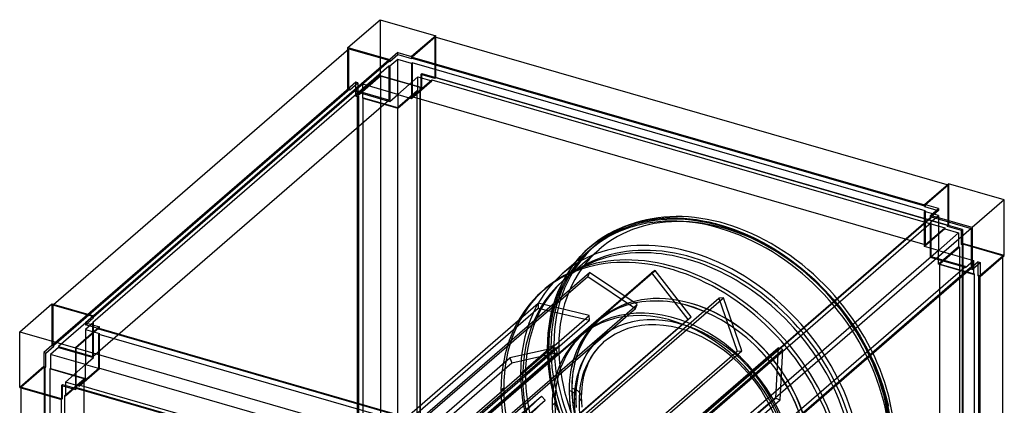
# Model space of a CAD drawing. Header units: millimetres. Extents: x -464 to 464, y -522 to 503.
# Tile 3 of 3: x -444 to 444, y 156 to 503. Entities that reach past the tile are written whole.
import ezdxf

# ---------------------------------------------------------------- set-up
doc = ezdxf.new("R2010")
doc.units = ezdxf.units.MM
doc.layers.add('MAIN-1', color=7, linetype='Continuous')
doc.layers.add('MAIN-2', color=7, linetype='Continuous')

msp = doc.modelspace()

# ---------------------------------------------------------------- linework, layer by layer
at = {"layer": 'MAIN-1'}
for p, q in [((-147.96, 478.32), (-118.96, 503.44)), ((-118.96, 503.44), (-68.73, 488.94)), ((-68.73, 488.94), (-90.48, 470.1)), ((-68.73, 487.49), (-68.73, 488.94)), ((-69.23, 487.64), (-89.98, 469.67)), ((392.48, 354.35), (-69.23, 487.64)), ((-413.34, 246.63), (-147.09, 477.21)), ((-147.96, 478.32), (-110.29, 467.45)), ((-147.96, 476.46), (-147.96, 478.32)), ((-147.09, 477.21), (-111.15, 466.83)), ((-103.04, 473.73), (-110.29, 467.45)), ((-110.29, 465.72), (-103.04, 471.99)), ((-103.04, 471.99), (-103.04, 473.73)), ((-103.04, 473.73), (-90.48, 470.1)), ((-103.04, 471.99), (-90.48, 468.37)), ((-111.15, 466.83), (-377.4, 236.25)), ((-377.29, 235.49), (-111.15, 465.97)), ((-111.15, 466.83), (-111.15, 465.97)), ((-111.15, 465.97), (-110.29, 465.72)), ((-110.29, 467.45), (-110.29, 465.72)), ((-90.48, 470.1), (-90.48, 468.37)), ((-90.48, 468.37), (-89.98, 468.8)), ((-89.98, 469.67), (-89.98, 468.8)), ((-89.98, 469.67), (371.98, 336.31)), ((-89.98, 468.8), (371.98, 335.45)), ((371.98, 336.6), (393.73, 355.44)), ((443.96, 340.94), (393.73, 355.44)), ((443.96, 340.94), (414.96, 315.82)), ((443.96, 290.71), (443.96, 340.94)), ((371.98, 334.87), (371.98, 336.6)), ((384.54, 332.98), (371.98, 336.6)), ((371.98, 334.87), (383.04, 331.68)), ((377.29, 326.7), (384.54, 332.98)), ((111.9, 95), (378.15, 325.58)), ((377.29, 324.97), (377.29, 326.7)), ((414.96, 315.82), (377.29, 326.7)), ((377.29, 324.97), (377.4, 324.93)), ((378.15, 325.58), (414.09, 315.21)), ((414.09, 315.21), (147.84, 84.63)), ((414.09, 315.21), (414.09, 279.27)), ((414.96, 315.82), (414.96, 278.15)), ((414.96, 278.15), (422.21, 284.43)), ((422.21, 271.87), (443.96, 290.71)), ((422.21, 284.43), (422.21, 271.87)), ((442.59, -160.37), (442.59, 289.52)), ((147.96, 48.79), (414.09, 279.27)), ((414.96, 278.15), (413.34, 278.62)), ((420.48, 272.37), (420.48, 282.93)), ((422.21, 271.87), (420.48, 272.37)), ((420.98, -189.65), (420.98, 272.23)), ((421.84, 271.98), (421.84, -189.9)), ((-443.96, 221.98), (-414.96, 247.09)), ((-414.96, 247.09), (-377.29, 236.22)), ((-377.29, 236.22), (-384.54, 229.94)), ((-383.04, 229.51), (-377.29, 234.49)), ((-377.29, 234.49), (-377.29, 236.22)), ((-371.98, 226.32), (-393.73, 207.48)), ((-372.48, 225.02), (-393.23, 207.05)), ((-384.54, 229.94), (-371.98, 226.32)), ((-372.48, 225.02), (89.23, 91.73)), ((-371.98, 224.87), (-371.98, 226.32)), ((-443.96, 171.75), (-443.96, 221.98)), ((-443.96, 221.98), (-393.73, 207.48)), ((-393.73, 207.48), (-393.73, 169.81)), ((-393.23, 207.05), (-393.23, 171.11)), ((68.73, 73.69), (-393.23, 207.05)), ((-443.96, 171.75), (-406.29, 160.87)), ((-442.59, -290.52), (-442.59, 171.36)), ((-406.29, 173.43), (-406.29, 160.87)), ((-406.29, 173.43), (-393.73, 169.81)), ((-405.29, 161.74), (-405.29, 173.14)), ((-393.73, 169.81), (-392.73, 170.67)), ((-393.23, 171.11), (68.73, 37.75)), ((-392.73, 170.67), (-392.73, 170.96)), ((-406.65, 160.98), (-406.65, -300.9)), ((-406.29, 160.87), (-405.29, 161.74)), ((-406.15, -300.47), (-406.15, 160.99))]:
    msp.add_line(p, q, dxfattribs=at)
at = {"layer": 'MAIN-2'}
for p, q in [((-118.96, 503.44), (-118.96, 453.21)), ((-69.23, 451.7), (-69.23, 487.64)), ((-68.73, 451.27), (-68.73, 487.49)), ((-147.96, 440.65), (-147.96, 476.46)), ((-147.09, 441.27), (-147.09, 477.21)), ((-103.04, 467.66), (-110.29, 461.39)), ((-90.48, 464.04), (-103.04, 467.66)), ((-103.04, 436.05), (-103.04, 467.66)), ((-89.98, 464.47), (-90.48, 464.04)), ((-90.48, 464.04), (-90.48, 432.43)), ((-89.98, 464.47), (-89.98, 433.73)), ((372.48, 330.97), (-89.98, 464.47)), ((-111.15, 461.64), (-378.15, 230.41)), ((-118.96, 453.21), (-140.71, 434.37)), ((-118.96, 453.21), (-81.29, 442.33)), ((-110.29, 461.39), (-111.15, 461.64)), ((-111.15, 461.64), (-111.15, 430.89)), ((-110.29, 461.39), (-110.29, 429.78)), ((-81.29, 454.89), (-82.29, 454.02)), ((-82.29, 454.02), (-82.29, 441.47)), ((-69.73, 450.4), (-82.29, 454.02)), ((-81.29, 454.89), (-68.73, 451.27)), ((-81.29, 442.33), (-81.29, 454.89)), ((-140.71, 446.93), (-147.96, 440.65)), ((-146.23, 440.15), (-138.98, 446.43)), ((-134.65, 445.18), (-141.9, 438.9)), ((-138.98, 446.43), (-140.71, 446.93)), ((-140.71, 434.37), (-140.71, 446.93)), ((-118.59, 452.52), (-139.34, 434.55)), ((-138.98, 446.43), (-138.98, 433.87)), ((-134.65, 432.62), (-134.65, 445.18)), ((-103.04, 436.05), (-134.65, 445.18)), ((-118.59, 452.52), (-118.59, -9.93)), ((-82.65, 442.15), (-118.59, 452.52)), ((-84.79, 451.86), (-103.04, 436.05)), ((-90.48, 432.43), (-72.23, 448.23)), ((-89.98, 433.73), (-72.23, 449.1)), ((-84.79, 451.86), (-72.23, 448.23)), ((-84.79, 439.3), (-84.79, 451.86)), ((-72.23, 449.1), (390.23, 315.6)), ((-72.23, 448.23), (-72.23, 449.1)), ((-69.73, 451.27), (-69.23, 451.7)), ((-69.73, 451.27), (-69.73, 450.4)), ((392.73, 317.77), (-69.73, 451.27)), ((-69.73, 450.4), (-68.73, 451.27)), ((-69.23, 451.7), (393.23, 318.2)), ((-147.09, 441.27), (-414.09, 210.04)), ((-413.23, 209.79), (-146.23, 441.02)), ((-141.9, 439.77), (-408.9, 208.54)), ((-147.96, 440.65), (-146.23, 440.15)), ((-146.23, 441.02), (-147.09, 441.27)), ((-146.23, 441.02), (-146.23, 440.15)), ((-111.15, 430.89), (-141.9, 439.77)), ((-141.9, 438.9), (-141.9, 439.77)), ((-141.9, 438.9), (-110.29, 429.78)), ((-110.29, 429.78), (-103.04, 436.05)), ((-103.4, 424.18), (-85.65, 439.55)), ((-103.04, 423.5), (-84.79, 439.3)), ((-103.04, 436.05), (-103.04, 423.5)), ((-103.04, 436.05), (-90.48, 432.43)), ((-85.65, 439.55), (-84.79, 439.3)), ((-85.65, -22.91), (-85.65, 439.55)), ((-83.15, 441.72), (-82.65, 442.15)), ((-83.15, 441.72), (-83.15, -20.74)), ((-82.29, 441.47), (-83.15, 441.72)), ((-82.65, -20.31), (-82.65, 442.15)), ((-82.29, 441.47), (-81.29, 442.33)), ((-378.15, 199.66), (-111.15, 430.89)), ((-140.71, 434.37), (-138.98, 433.87)), ((-139.34, -27.9), (-139.34, 434.55)), ((-139.34, 434.55), (-138.48, 434.3)), ((-138.98, 433.87), (-138.48, 434.3)), ((-138.48, 434.3), (-138.48, -28.15)), ((-134.15, 433.05), (-134.65, 432.62)), ((-134.65, 432.62), (-103.04, 423.5)), ((-134.15, 433.05), (-103.4, 424.18)), ((-134.15, -29.4), (-134.15, 433.05)), ((372.48, 300.23), (-89.98, 433.73)), ((-103.4, 424.18), (-103.4, -38.28)), ((393.73, 355.44), (393.73, 317.77)), ((393.23, 354.14), (372.48, 336.17)), ((393.23, 354.14), (392.48, 354.35)), ((393.23, 318.2), (393.23, 354.14)), ((371.98, 336.31), (372.48, 336.17)), ((371.98, 335.45), (372.48, 335.3)), ((372.48, 335.3), (371.98, 334.87)), ((371.98, 330.54), (372.48, 330.97)), ((371.98, 298.93), (371.98, 330.54)), ((384.54, 326.91), (371.98, 330.54)), ((372.48, 336.17), (372.48, 335.3)), ((372.48, 330.97), (372.48, 300.23)), ((384.54, 331.24), (377.29, 324.97)), ((383.04, 331.68), (384.54, 331.24)), ((384.54, 332.98), (384.54, 331.24)), ((106.77, 318.74), (112.53, 320.43)), ((378.15, 324.72), (111.15, 93.49)), ((111.15, 89.16), (378.15, 320.39)), ((112.53, 320.43), (122.8, 322.7)), ((122.8, 322.7), (132.89, 324.03)), ((132.89, 324.03), (142.15, 324.56)), ((142.15, 324.56), (148.87, 324.54)), ((148.87, 324.54), (155.79, 324.19)), ((155.79, 324.19), (162.87, 323.49)), ((162.87, 323.49), (170.1, 322.42)), ((170.1, 322.42), (177.54, 320.97)), ((177.54, 320.97), (184.52, 319.28)), ((377.29, 320.64), (384.54, 326.91)), ((378.15, 320.39), (377.29, 320.64)), ((377.29, 289.03), (377.29, 320.64)), ((377.4, 324.93), (378.15, 324.72)), ((378.15, 324.72), (378.15, 325.58)), ((378.15, 289.64), (378.15, 320.39)), ((384.54, 326.91), (384.54, 295.3)), ((84.01, 308.33), (88.78, 311.06)), ((88.78, 311.06), (91.33, 312.4)), ((91.33, 312.4), (96.42, 314.8)), ((96.42, 314.8), (101.5, 316.88)), ((101.5, 316.88), (106.77, 318.74)), ((184.52, 319.28), (191.62, 317.24)), ((191.62, 317.24), (200.72, 314.16)), ((200.72, 314.16), (209.58, 310.63)), ((390.23, 314.73), (371.98, 298.93)), ((372.48, 300.23), (390.23, 315.6)), ((384.54, 295.3), (402.79, 311.11)), ((390.23, 315.6), (390.23, 314.73)), ((390.23, 314.73), (402.79, 311.11)), ((392.73, 317.77), (393.23, 318.2)), ((392.73, 316.9), (392.73, 317.77)), ((393.73, 317.77), (392.73, 316.9)), ((405.29, 313.27), (392.73, 316.9)), ((406.29, 314.14), (393.73, 317.77)), ((402.79, 311.11), (402.79, 298.55)), ((405.29, 313.27), (406.29, 314.14)), ((405.29, 300.72), (405.29, 313.27)), ((406.29, 314.14), (406.29, 301.58)), ((74.63, 301.88), (79.21, 305.22)), ((79.21, 305.22), (84.01, 308.33)), ((209.58, 310.63), (218.48, 306.57)), ((218.48, 306.57), (227.16, 302.08)), ((227.16, 302.08), (235.66, 297.18)), ((70.55, 295.91), (45.3, 274.04)), ((48.57, 270.26), (78.57, 296.24)), ((61.55, 289.8), (68.65, 296.88)), ((68.65, 296.88), (70.25, 298.29)), ((70.25, 298.29), (74.63, 301.88)), ((75.3, 300.02), (72.55, 297.64)), ((235.66, 297.18), (244.05, 291.79)), ((384.54, 295.3), (371.98, 298.93)), ((384.54, 295.3), (377.29, 289.03)), ((402.79, 298.55), (384.54, 282.75)), ((384.54, 282.75), (384.54, 295.3)), ((384.54, 295.3), (416.15, 286.18)), ((403.65, 298.3), (385.9, 282.93)), ((402.79, 298.55), (403.65, 298.3)), ((403.65, 298.3), (403.65, -164.16)), ((406.29, 301.58), (405.29, 300.72)), ((406.15, 300.47), (405.29, 300.72)), ((406.65, 300.9), (406.15, 300.47)), ((406.15, -161.99), (406.15, 300.47)), ((443.96, 290.71), (406.29, 301.58)), ((406.65, 300.9), (406.65, -161.56)), ((442.59, 290.52), (406.65, 300.9)), ((55.09, 281.96), (61.55, 289.8)), ((378.15, 289.64), (111.15, 58.41)), ((244.05, 291.79), (252.31, 285.96)), ((252.31, 285.96), (261.93, 278.4)), ((408.9, 279.9), (377.29, 289.03)), ((408.9, 280.77), (378.15, 289.64)), ((408.9, 279.9), (416.15, 286.18)), ((420.48, 284.93), (413.23, 278.65)), ((416.15, 286.18), (416.15, 273.62)), ((420.48, 282.93), (420.48, 284.93)), ((420.48, 284.93), (422.21, 284.43)), ((421.84, 272.55), (442.59, 290.52)), ((442.59, 289.52), (442.59, 290.52)), ((-217.65, 26.49), (69.85, 275.47)), ((-158.52, 28.27), (128.98, 277.25)), ((47.57, 270.35), (52.98, 279.02)), ((52.98, 279.02), (55.09, 281.96)), ((69.85, 275.47), (68.3, 271.88)), ((112.91, 246.52), (69.85, 275.47)), ((128.98, 277.25), (125.91, 275.07)), ((161.59, 235.23), (128.98, 277.25)), ((141.9, 49.54), (408.9, 280.77)), ((413.23, 279.52), (146.23, 48.29)), ((261.93, 278.4), (272.36, 269.26)), ((416.15, 273.62), (384.54, 282.75)), ((385.9, 282.93), (416.65, 274.05)), ((385.9, -179.53), (385.9, 282.93)), ((408.9, 280.77), (408.9, 279.9)), ((414.09, 279.27), (413.23, 279.52)), ((413.23, 278.65), (413.23, 279.52)), ((413.34, 278.62), (413.23, 278.65)), ((-219.2, 22.9), (68.3, 271.88)), ((-161.59, 26.09), (125.91, 275.07)), ((42.84, 260.91), (47.57, 270.35)), ((68.3, 271.88), (111.36, 242.92)), ((125.91, 275.07), (158.52, 233.05)), ((272.36, 269.26), (282.17, 259.54)), ((416.15, 273.62), (416.65, 274.05)), ((416.65, 274.05), (416.65, -188.4)), ((420.98, 272.8), (420.48, 272.37)), ((420.98, 272.23), (420.98, 272.8)), ((420.98, 272.8), (421.84, 272.55)), ((421.84, 272.55), (421.84, 271.98)), ((27.55, 258.67), (30.05, 260.83)), ((39.3, 251.92), (41.45, 257.62)), ((41.45, 257.62), (42.84, 260.91)), ((282.17, 259.54), (289.59, 251.4)), ((-100.89, 3.25), (186.61, 252.23)), ((-96.85, 3.64), (190.65, 252.62)), ((37.4, 245.97), (39.3, 251.92)), ((190.65, 252.62), (186.61, 252.23)), ((186.61, 252.23), (203.14, 204.41)), ((207.18, 204.8), (190.65, 252.62)), ((289.59, 251.4), (296.25, 243.4)), ((-414.96, 247.09), (-414.96, 209.42)), ((-414.09, 245.98), (-413.34, 246.63)), ((-378.15, 235.6), (-414.09, 245.98)), ((-414.09, 245.98), (-414.09, 210.04)), ((-263.99, -1.4), (23.51, 247.59)), ((-263.76, -5.79), (23.74, 243.2)), ((-176.14, -6.06), (111.36, 242.92)), ((-174.59, -2.46), (112.91, 246.52)), ((23.51, 247.59), (23.74, 243.2)), ((69.56, 236.71), (23.51, 247.59)), ((23.74, 243.2), (69.79, 232.32)), ((34.4, 233.36), (35.76, 239.79)), ((35.76, 239.79), (37.4, 245.97)), ((111.36, 242.92), (112.91, 246.52)), ((161.54, 247.51), (161.5, 247.47)), ((296.25, 243.4), (302.53, 235.14)), ((-377.4, 236.25), (-378.15, 235.6)), ((-378.15, 234.74), (-378.15, 235.6)), ((-378.15, 234.74), (-377.29, 235.49)), ((-377.29, 234.49), (-378.15, 234.74)), ((-217.94, -12.28), (69.56, 236.71)), ((-217.71, -16.67), (69.79, 232.32)), ((-128.98, -15.93), (158.52, 233.05)), ((-125.91, -13.75), (161.59, 235.23)), ((33.38, 227.06), (34.4, 233.36)), ((69.79, 232.32), (69.56, 236.71)), ((77.67, 231.62), (77.71, 231.65)), ((80.2, 233.83), (80.15, 233.79)), ((158.52, 233.05), (161.59, 235.23)), ((302.53, 235.14), (308.44, 226.63)), ((-377.29, 230.16), (-384.54, 223.88)), ((-384.54, 229.94), (-384.54, 228.21)), ((-384.54, 228.21), (-383.04, 229.51)), ((-371.98, 224.58), (-384.54, 228.21)), ((-384.54, 223.88), (-371.98, 220.25)), ((-384.54, 223.88), (-384.54, 192.27)), ((-378.15, 230.41), (-377.29, 230.16)), ((-378.15, 199.66), (-378.15, 230.41)), ((-377.29, 198.55), (-377.29, 230.16)), ((-372.48, 224.15), (-372.48, 225.02)), ((-372.48, 224.15), (-371.98, 224.58)), ((89.98, 90.65), (-372.48, 224.15)), ((-371.98, 224.58), (-371.98, 224.87)), ((32.64, 220.56), (33.38, 227.06)), ((308.44, 226.63), (313.84, 218.05)), ((-371.98, 220.25), (-372.48, 219.82)), ((-372.48, 189.08), (-372.48, 219.82)), ((-372.48, 219.82), (89.98, 86.32)), ((-371.98, 188.64), (-371.98, 220.25)), ((32.03, 206.97), (32.18, 213.86)), ((32.18, 213.86), (32.64, 220.56)), ((62.41, 218.42), (64.91, 220.58)), ((74.79, 211.75), (78.78, 215.72)), ((78.78, 215.72), (79.67, 216.51)), ((313.84, 218.05), (318.81, 209.35)), ((-414.96, 209.42), (-422.21, 203.14)), ((-420.48, 202.64), (-413.23, 208.92)), ((-408.9, 207.67), (-416.15, 201.39)), ((-414.96, 209.42), (-413.23, 208.92)), ((-414.09, 210.04), (-413.23, 209.79)), ((-413.23, 208.92), (-413.23, 209.79)), ((-408.9, 208.54), (-408.9, 207.67)), ((-408.9, 208.54), (-378.15, 199.66)), ((-408.9, 207.67), (-377.29, 198.55)), ((-248.45, -41.49), (39.05, 207.49)), ((-84.36, -44.57), (203.14, 204.41)), ((-80.32, -44.19), (207.18, 204.8)), ((-47.6, -41.68), (239.9, 207.31)), ((-43.28, -43.15), (244.22, 205.83)), ((39.05, 207.49), (-2.04, 198.42)), ((7.78, 184.24), (33.03, 206.11)), ((42.11, 208.97), (12.11, 182.99)), ((32.23, 198.97), (32.03, 206.97)), ((35.03, 207.84), (37.78, 210.22)), ((41.01, 203.06), (39.05, 207.49)), ((66.88, 200.74), (69.96, 205.66)), ((69.96, 205.66), (71.16, 207.34)), ((71.16, 207.34), (74.79, 211.75)), ((74.07, 202.82), (75.16, 204.34)), ((75.16, 204.34), (78.49, 208.38)), ((78.49, 208.38), (82.13, 212.01)), ((82.13, 212.01), (82.95, 212.73)), ((203.14, 204.41), (207.18, 204.8)), ((239.9, 207.31), (237.48, 161.95)), ((244.22, 205.83), (239.9, 207.31)), ((241.81, 160.47), (244.22, 205.83)), ((318.81, 209.35), (323.35, 200.53)), ((-420.48, 202.64), (-422.21, 203.14)), ((-422.21, 203.14), (-422.21, 190.59)), ((-420.48, 190.09), (-420.48, 202.64)), ((-416.15, 201.39), (-416.15, 188.84)), ((-384.54, 192.27), (-416.15, 201.39)), ((-384.54, 192.27), (-377.29, 198.55)), ((-289.54, -50.57), (-2.04, 198.42)), ((-246.49, -45.92), (41.01, 203.06)), ((-2.04, 198.42), (-0.08, 193.99)), ((-0.08, 193.99), (41.01, 203.06)), ((32.85, 190.75), (32.23, 198.97)), ((64.18, 195.34), (66.88, 200.74)), ((68.74, 193.28), (71.24, 198.28)), ((71.24, 198.28), (74.07, 202.82)), ((323.35, 200.53), (327.42, 191.64)), ((-422.21, 190.59), (-443.96, 171.75)), ((-421.84, 189.9), (-442.59, 171.93)), ((-422.21, 190.59), (-420.48, 190.09)), ((-420.98, 189.65), (-421.84, 189.9)), ((-421.84, 189.9), (-421.84, -272.55)), ((-420.98, 189.65), (-420.48, 190.09)), ((-420.98, -272.8), (-420.98, 189.65)), ((-416.15, 188.84), (-416.65, 188.4)), ((-385.9, 179.53), (-416.65, 188.4)), ((-416.65, 188.4), (-416.65, -274.05)), ((-416.15, 188.84), (-384.54, 179.71)), ((-384.54, 192.27), (-402.79, 176.46)), ((-390.23, 173.7), (-372.48, 189.08)), ((-390.23, 172.84), (-371.98, 188.64)), ((-384.54, 179.71), (-384.54, 192.27)), ((-384.54, 192.27), (-371.98, 188.64)), ((89.98, 55.58), (-372.48, 189.08)), ((-287.58, -54.99), (-0.08, 193.99)), ((34.39, 179.27), (32.85, 190.75)), ((60.03, 182.98), (61, 186.62)), ((61, 186.62), (62.11, 190.1)), ((62.11, 190.1), (63.36, 193.41)), ((63.36, 193.41), (64.18, 195.34)), ((65.8, 185.22), (66.83, 188.45)), ((66.83, 188.45), (67.99, 191.53)), ((67.99, 191.53), (68.74, 193.28)), ((327.42, 191.64), (331.16, 182.42)), ((-403.65, 164.16), (-385.9, 179.53)), ((-402.79, 163.91), (-384.54, 179.71)), ((-385.9, -282.93), (-385.9, 179.53)), ((37.3, 165.3), (34.39, 179.27)), ((58.62, 175.41), (59.23, 179.17)), ((59.23, 179.17), (60.03, 182.98)), ((63.57, 174.73), (64.14, 178.25)), ((64.14, 178.25), (64.9, 181.82)), ((64.9, 181.82), (65.8, 185.22)), ((331.16, 182.42), (334.41, 173.13)), ((-442.59, 171.93), (-406.65, 161.56)), ((-442.59, 171.36), (-442.59, 171.93)), ((-405.29, 174.3), (-406.29, 173.43)), ((-405.29, 174.3), (-392.73, 170.67)), ((-405.29, 173.14), (-405.29, 174.3)), ((-402.79, 176.46), (-402.79, 163.91)), ((-390.23, 172.84), (-402.79, 176.46)), ((-393.23, 171.11), (-392.73, 171.54)), ((-392.73, 171.54), (69.73, 38.04)), ((-392.73, 170.96), (-392.73, 171.54)), ((-390.23, 173.7), (-390.23, 172.84)), ((72.23, 40.2), (-390.23, 173.7)), ((-7.47, 171.03), (-9.97, 168.87)), ((51.45, 168.8), (51.41, 168.76)), ((57.9, 167.47), (58.18, 171.51)), ((58.18, 171.51), (58.62, 175.41)), ((62.9, 167.24), (63.16, 171.06)), ((63.16, 171.06), (63.57, 174.73)), ((334.41, 173.13), (337.16, 163.9)), ((-406.65, 161.56), (-406.15, 161.99)), ((-406.65, 161.56), (-406.65, 160.98)), ((-406.15, 161.99), (-405.29, 161.74)), ((-406.15, 160.99), (-406.15, 161.99)), ((-403.65, 164.16), (-403.65, -298.3)), ((-402.79, 163.91), (-403.65, 164.16)), ((-221.04, -50.57), (26.63, 163.92)), ((-201.97, -40.67), (30, 160.23)), ((-50.02, -87.03), (237.48, 161.95)), ((-45.69, -88.51), (241.81, 160.47)), ((26.63, 163.92), (-2.39, 136.46)), ((0.98, 132.77), (30, 160.23)), ((30, 160.23), (26.63, 163.92)), ((41.4, 151.09), (37.3, 165.3)), ((57.81, 163.28), (57.9, 167.47)), ((57.93, 158.45), (57.81, 163.28)), ((62.81, 163.28), (62.9, 167.24)), ((62.93, 158.64), (62.81, 163.28)), ((237.48, 161.95), (241.81, 160.47)), ((337.16, 163.9), (339.4, 154.75)), ((36.15, 155.55), (38.65, 157.72)), ((58.3, 153.47), (57.93, 158.45)), ((63.29, 153.83), (62.93, 158.64))]:
    msp.add_line(p, q, dxfattribs=at)
for centre, major_axis, ratio, start_param, end_param in [((187.75, 162.6), (117.51, -135.69), 0.75, 0.713724, 3.141533), ((186.75, 161.73), (-116.2, 134.18), 0.75, -2.427868, 0), ((188.75, 163.46), (116.2, -134.18), 0.75, 0.713724, 3.141593), ((191.5, 165.84), (116.2, -134.18), 0.75, 0.713724, 3.141593), ((191.5, 165.84), (-112.93, 130.4), 0.75, -2.427868, 0), ((159, 137.7), (112.93, -130.4), 0.75, 0.713724, 3.855317), ((161.5, 139.86), (-116.2, 134.18), 0.75, -2.427868, 0), ((161.5, 139.86), (-112.93, 130.4), 0.75, -2.427868, 0), ((143.75, 124.49), (-116.2, 134.18), 0.75, -2.427868, 0), ((146.25, 126.66), (116.2, -134.18), 0.75, 0.713724, 3.141593), ((187.75, 162.6), (117.51, -135.69), 0.75, -3.141593, -2.427868), ((186.75, 161.73), (-116.2, 134.18), 0.75, 0, 0.713724), ((188.75, 163.46), (116.2, -134.18), 0.75, -3.141592, -2.427868), ((191.5, 165.84), (116.2, -134.18), 0.75, -3.141592, -2.427868), ((191.5, 165.84), (-112.93, 130.4), 0.75, 0, 0.713724), ((161.5, 139.86), (-116.2, 134.18), 0.75, 0, 0.713724), ((161.5, 139.86), (-112.93, 130.4), 0.75, 0, 0.713724), ((143.75, 124.49), (-116.2, 134.18), 0.75, 0, 0.713724), ((146.25, 126.66), (116.2, -134.18), 0.75, -3.141592, -2.427868), ((159, 137.7), (81.33, -93.92), 0.75, 0.713724, 3.141593), ((159.04, 137.74), (81.33, -93.92), 0.75, 0.713724, 3.141593), ((161.5, 139.86), (-81.35, 93.93), 0.75, -0.857072, 0), ((161.54, 139.9), (81.35, -93.93), 0.75, 2.284521, 3.141593), ((143.75, 124.49), (81.34, -93.92), 0.75, 0.713724, 3.141593), ((146.25, 126.66), (-81.34, 93.92), 0.75, -2.427868, 0), ((161.5, 139.86), (-81.35, 93.93), 0.75, -3.141592, -0.857072), ((161.54, 139.9), (81.35, -93.93), 0.75, 0.713724, 2.284521), ((161.5, 139.86), (-81.35, 93.93), 0.75, 0, 2.284521), ((159, 137.7), (81.33, -93.92), 0.75, -3.141592, -2.427868), ((159.04, 137.74), (81.33, -93.92), 0.75, -3.141592, -2.427868), ((161.54, 139.9), (81.35, -93.93), 0.75, -3.141592, -2.427868), ((152.67, 132.22), (73, -84.29), 0.75, 0.713724, 3.141533), ((152.67, 132.22), (69.73, -80.51), 0.75, 0.713724, 3.141533), ((143.75, 124.49), (81.34, -93.92), 0.75, -3.141592, -2.427868), ((146.25, 126.66), (-81.34, 93.92), 0.75, 0, 0.713724), ((152.67, 132.22), (73, -84.29), 0.75, 3.141533, 3.855317), ((34.03, 206.97), (-2, 0), 0.5, -0.523599, 1.047198), ((34.03, 206.97), (-2, 0), 0.5, -2.094395, -0.523599), ((187.75, 162.6), (117.51, -135.69), 0.75, -2.427868, -0.000059), ((186.75, 161.73), (-116.2, 134.18), 0.75, 0.713724, 3.141593), ((188.75, 163.46), (116.2, -134.18), 0.75, -2.427868, 0), ((191.5, 165.84), (116.2, -134.18), 0.75, -2.427868, 0), ((191.5, 165.84), (-112.93, 130.4), 0.75, 0.713724, 3.141593), ((152.67, 132.22), (69.73, -80.51), 0.75, 3.141533, 3.855317), ((161.5, 139.86), (-116.2, 134.18), 0.75, 0.713724, 3.141593), ((159, 137.7), (112.93, -130.4), 0.75, -2.427868, 0.713724), ((161.5, 139.86), (-112.93, 130.4), 0.75, 0.713724, 3.141593), ((143.75, 124.49), (-116.2, 134.18), 0.75, 0.713724, 3.141593), ((146.25, 126.66), (116.2, -134.18), 0.75, -2.427868, 0), ((159, 137.7), (81.33, -93.92), 0.75, -2.427868, 0), ((159.04, 137.74), (81.33, -93.92), 0.75, -2.427868, -0.000631), ((45.06, 163.28), (-12.75, 0), 0.5, 2.617994, 4.187222), ((45.06, 163.28), (-17.75, 0), 0.5, 2.617994, 4.18879), ((161.54, 139.9), (81.35, -93.93), 0.75, -2.427868, -0.857072), ((152.67, 132.22), (73, -84.29), 0.75, -2.427868, -0.000059), ((143.75, 124.49), (81.34, -93.92), 0.75, -2.427868, 0), ((146.25, 126.66), (-81.34, 93.92), 0.75, 0.713724, 3.141593), ((152.67, 132.22), (69.73, -80.51), 0.75, -2.427868, -0.000059)]:
    msp.add_ellipse(centre, major_axis=major_axis, ratio=ratio, start_param=start_param, end_param=end_param, dxfattribs=at)

doc.saveas('drawing.dxf')
